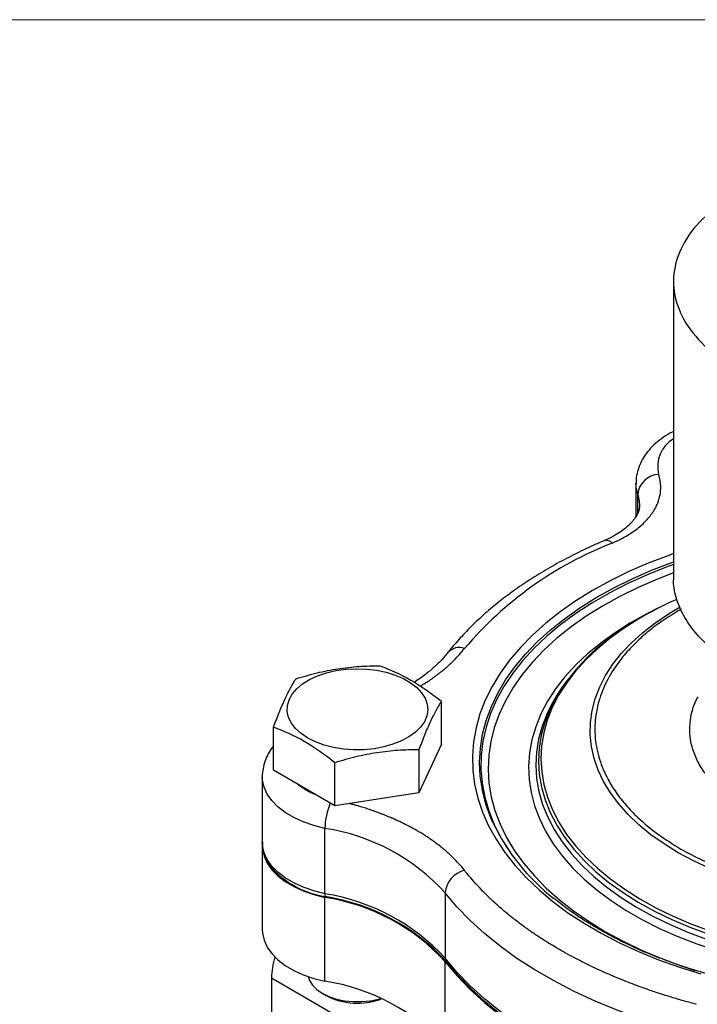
# Model space of a CAD drawing. Header units: inches. Extents: x 0 to 22, y 0 to 17.
# Tile 5 of 6: x 15.7 to 18.2, y 13.3 to 17. Entities that reach past the tile are written whole.
import ezdxf

# ---------------------------------------------------------------- set-up
doc = ezdxf.new("R2010")
doc.units = ezdxf.units.IN
doc.header["$LTSCALE"] = 2
doc.header["$MEASUREMENT"] = 0
doc.linetypes.add('SLD-Solid', pattern=[0])
doc.layers.add('SLD-DEFPOINTS', color=7, linetype='Continuous')

# ---------------------------------------------------------------- blocks, each defined once
blk = doc.blocks.new('Block2')
at = {"color": 7, "linetype": 'SLD-Solid', "lineweight": 18}
blk.add_line((22.0002, 17.0002), (0.0002, 17.0002), dxfattribs=at)

msp = doc.modelspace()

# ---------------------------------------------------------------- linework, layer by layer
for p, q in [((18.1495, 16.027), (18.1495, 14.9246)), ((18.0098, 15.2758), (18.0098, 15.1531)), ((18.0164, 15.1658), (18.0164, 15.236)), ((18.1677, 14.8128), (18.174, 14.8163)), ((17.761, 14.5521), (17.7517, 14.5402)), ((17.2858, 14.3057), (17.2858, 14.4657)), ((16.6612, 14.2091), (16.6612, 14.3691)), ((17.2858, 14.3057), (17.2021, 14.1254)), ((17.2021, 14.2854), (17.2021, 14.1254)), ((16.8898, 14.0771), (16.6612, 14.2091)), ((16.8898, 14.0771), (16.8898, 14.2371)), ((16.6195, 14.1851), (16.6195, 13.9418)), ((17.2021, 14.1254), (16.8898, 14.0771)), ((16.8523, 13.7498), (16.8523, 13.9931)), ((16.6195, 13.9283), (16.6195, 13.6164)), ((16.8525, 13.4243), (16.8525, 13.7363)), ((17.2998, 13.7536), (17.2998, 13.5103)), ((17.3003, 13.1849), (17.3003, 13.4968)), ((17.3557, 13.0303), (16.6535, 13.4357)), ((16.6535, 13.4357), (16.6535, 12.8632)), ((16.8427, 13.3796), (16.8568, 13.3714))]:
    msp.add_line(p, q)
at = {"flags": 128}
for points in [[(18.0164, 15.236), (18.0106, 15.2613), (18.0098, 15.2763)], [(18.0164, 15.236), (18.0222, 15.2099), (18.023, 15.1949)], [(18.1495, 15.0147), (18.1315, 15.0083), (18.0556, 14.9793), (17.9829, 14.9477), (17.9134, 14.9137), (17.8476, 14.8774), (17.7856, 14.8389), (17.7276, 14.7984), (17.6738, 14.756), (17.6244, 14.7118), (17.5796, 14.6661), (17.5396, 14.6188), (17.5044, 14.5704), (17.4742, 14.5208), (17.4491, 14.4703), (17.4292, 14.419), (17.4146, 14.3671), (17.4053, 14.3148), (17.4013, 14.2623), (17.4027, 14.2097), (17.4094, 14.1573), (17.4214, 14.1052), (17.4387, 14.0536), (17.4613, 14.0027), (17.489, 13.9526), (17.5217, 13.9036), (17.5594, 13.8557), (17.6019, 13.8092), (17.649, 13.7643), (17.7007, 13.721), (17.7566, 13.6795), (17.8167, 13.64), (17.8807, 13.6027), (17.9484, 13.5675), (18.0195, 13.5347), (18.0939, 13.5044), (18.1713, 13.4767), (18.2513, 13.4516)], [(17.4776, 14.0142), (17.4697, 14.0324), (17.4513, 14.0834), (17.4382, 14.135), (17.4304, 14.187), (17.428, 14.2391), (17.4309, 14.2912), (17.4392, 14.3431), (17.4528, 14.3947), (17.4716, 14.4457), (17.4957, 14.4959), (17.5249, 14.5453), (17.5591, 14.5935), (17.5982, 14.6405), (17.6421, 14.6861), (17.6906, 14.7301), (17.7435, 14.7723), (17.8007, 14.8127), (17.8619, 14.851), (17.927, 14.8872), (17.9956, 14.9211), (18.0676, 14.9526), (18.1428, 14.9815), (18.1495, 14.9839)], [(18.1495, 14.9742), (18.1227, 14.9644), (18.0484, 14.9346), (17.9773, 14.9024), (17.9096, 14.8677), (17.8457, 14.8308), (17.7856, 14.7918), (17.7297, 14.7508), (17.6782, 14.7079), (17.6311, 14.6633), (17.5888, 14.6172), (17.5512, 14.5697), (17.5187, 14.521), (17.4912, 14.4712), (17.4689, 14.4207), (17.4519, 14.3694), (17.4402, 14.3176), (17.4339, 14.2656), (17.4329, 14.2134), (17.4373, 14.1612), (17.4471, 14.1093), (17.4623, 14.0579), (17.4827, 14.007), (17.4942, 13.9832)], [(18.1495, 14.9433), (18.09, 14.9202), (18.0184, 14.8891), (17.9503, 14.8557), (17.8857, 14.8199), (17.825, 14.7819), (17.7683, 14.7419), (17.7159, 14.7001), (17.668, 14.6564), (17.6246, 14.6112), (17.5861, 14.5646), (17.5525, 14.5167), (17.5239, 14.4678), (17.5004, 14.4179), (17.4822, 14.3673), (17.4693, 14.3162), (17.4617, 14.2647), (17.4595, 14.2131), (17.4626, 14.1614), (17.4711, 14.11), (17.485, 14.0589), (17.5041, 14.0085), (17.5285, 13.9588), (17.558, 13.91), (17.5925, 13.8623), (17.6319, 13.8159), (17.676, 13.771), (17.7248, 13.7276), (17.7779, 13.6861), (17.8353, 13.6464), (17.8967, 13.6088), (17.9619, 13.5734), (18.0307, 13.5404), (18.1028, 13.5098), (18.1779, 13.4817), (18.2287, 13.4647)], [(18.0914, 14.8113), (18.0507, 14.7909), (17.9894, 14.7568), (17.932, 14.7204), (17.8787, 14.6821), (17.8297, 14.6419), (17.7853, 14.5999), (17.7456, 14.5565), (17.7107, 14.5116), (17.6808, 14.4656), (17.6561, 14.4185), (17.6366, 14.3707), (17.6224, 14.3222), (17.6135, 14.2733), (17.6101, 14.2242), (17.6121, 14.175), (17.6195, 14.126), (17.6322, 14.0774), (17.6503, 14.0294), (17.6737, 13.9821), (17.7022, 13.9358), (17.7357, 13.8906), (17.7742, 13.8467), (17.8174, 13.8043), (17.8652, 13.7636), (17.9173, 13.7248), (17.9737, 13.6879), (18.034, 13.6532), (18.0979, 13.6207), (18.1654, 13.5907), (18.236, 13.5632), (18.3094, 13.5383)], [(18.2841, 13.8442), (18.2239, 13.8722), (18.1672, 13.9025), (18.1143, 13.935), (18.0655, 13.9695), (18.0209, 14.0059), (17.9808, 14.044), (17.9454, 14.0837), (17.9148, 14.1246), (17.8893, 14.1667), (17.8689, 14.2097), (17.8537, 14.2534), (17.8438, 14.2977), (17.8393, 14.3422), (17.8401, 14.3868), (17.8464, 14.4312), (17.8579, 14.4753), (17.8747, 14.5188), (17.8968, 14.5616), (17.9239, 14.6033), (17.956, 14.6439), (17.9928, 14.6831), (18.0344, 14.7207), (18.0803, 14.7565), (18.1304, 14.7904), (18.1677, 14.8128)], [(18.0202, 14.7719), (17.9661, 14.7376), (17.9141, 14.7001), (17.8664, 14.6607), (17.8232, 14.6197), (17.7846, 14.5771), (17.7509, 14.5331), (17.7221, 14.4881), (17.6984, 14.442), (17.6799, 14.3952), (17.6666, 14.3477), (17.6587, 14.2999), (17.6561, 14.2519), (17.6589, 14.2038), (17.667, 14.156), (17.6804, 14.1086), (17.6991, 14.0618), (17.7229, 14.0157), (17.7518, 13.9707), (17.7857, 13.9268), (17.8244, 13.8843), (17.8678, 13.8433), (17.9157, 13.8039), (17.9678, 13.7665), (18.024, 13.731), (18.084, 13.6978), (18.1476, 13.6668), (18.2145, 13.6382), (18.2845, 13.6122)], [(16.7886, 14.329), (16.7636, 14.3457), (16.7432, 14.3643), (16.7276, 14.3844), (16.7173, 14.4057), (16.7124, 14.4275), (16.7131, 14.4496), (16.7193, 14.4713), (16.731, 14.4923), (16.7478, 14.5121), (16.7695, 14.5302), (16.7955, 14.5464), (16.8253, 14.5601), (16.8582, 14.5713), (16.8936, 14.5795), (16.9307, 14.5847), (16.9687, 14.5867), (17.0068, 14.5855), (17.0442, 14.5811), (17.0801, 14.5736), (17.1138, 14.5632), (17.1444, 14.55), (17.1714, 14.5345), (17.1942, 14.5168), (17.2123, 14.4974), (17.2252, 14.4766), (17.2329, 14.455), (17.235, 14.433), (17.2315, 14.4111), (17.2225, 14.3897), (17.2082, 14.3692), (17.1889, 14.3502), (17.165, 14.333), (17.1371, 14.318), (17.1056, 14.3055), (17.0714, 14.2958), (17.035, 14.2891), (16.9973, 14.2855), (16.9592, 14.285), (16.9213, 14.2879), (16.8846, 14.2938), (16.8497, 14.3028), (16.8175, 14.3146), (16.7886, 14.329)], [(17.6818, 14.4266), (17.6788, 14.4202), (17.6603, 14.3727), (17.6471, 14.3246), (17.6393, 14.2761), (17.6369, 14.2274), (17.6399, 14.1788), (17.6483, 14.1303), (17.6621, 14.0823), (17.6813, 14.0349), (17.7056, 13.9882), (17.7351, 13.9426), (17.7696, 13.8982), (17.809, 13.8551), (17.8531, 13.8136), (17.9017, 13.7738), (17.9546, 13.7359), (18.0117, 13.7), (18.0726, 13.6664), (18.1371, 13.635), (18.205, 13.6061), (18.276, 13.5798)], [(17.6903, 14.4366), (17.6892, 14.4343), (17.6707, 14.3872), (17.6575, 14.3394), (17.6496, 14.2913), (17.6471, 14.243), (17.65, 14.1946), (17.6582, 14.1465), (17.6718, 14.0988), (17.6907, 14.0517), (17.7148, 14.0054), (17.7439, 13.9601), (17.7781, 13.9159), (17.8171, 13.8731), (17.8608, 13.8319), (17.909, 13.7923), (17.9615, 13.7547), (18.0181, 13.719), (18.0786, 13.6855), (18.1426, 13.6544), (18.21, 13.6256), (18.2805, 13.5995)], [(16.8523, 13.9931), (16.8106, 14.0037), (16.7717, 14.0172), (16.7361, 14.0335), (16.7044, 14.0524), (16.6771, 14.0734), (16.6547, 14.0962), (16.6376, 14.1206), (16.626, 14.146), (16.6202, 14.172), (16.6195, 14.1852)], [(16.8523, 13.7498), (16.8106, 13.7603), (16.7717, 13.7739), (16.7361, 13.7902), (16.7044, 13.809), (16.6771, 13.83), (16.6547, 13.8529), (16.6376, 13.8772), (16.626, 13.9026), (16.6202, 13.9287), (16.6195, 13.9418)], [(16.6195, 13.9283), (16.6202, 13.9152), (16.6261, 13.8891), (16.6376, 13.8637), (16.6548, 13.8394), (16.6772, 13.8165), (16.7044, 13.7955), (16.7362, 13.7767), (16.7718, 13.7603), (16.8108, 13.7468), (16.8525, 13.7363)], [(18.1768, 13.916), (18.2339, 13.8854), (18.2947, 13.8571)], [(18.2025, 13.2325), (18.1122, 13.2579), (18.0246, 13.2861), (17.9398, 13.317), (17.858, 13.3506), (17.7797, 13.3868), (17.7049, 13.4254), (17.634, 13.4664), (17.567, 13.5096), (17.5044, 13.5548), (17.4461, 13.602), (17.3925, 13.651), (17.3437, 13.7016), (17.2998, 13.7536)], [(16.6195, 13.6164), (16.6202, 13.6033), (16.6261, 13.5772), (16.6376, 13.5518), (16.6548, 13.5275), (16.6772, 13.5046), (16.7044, 13.4836), (16.7362, 13.4647), (16.7718, 13.4484), (16.8108, 13.4349), (16.8525, 13.4243)], [(18.2025, 12.9892), (18.1122, 13.0145), (18.0246, 13.0427), (17.9398, 13.0737), (17.858, 13.1073), (17.7797, 13.1435), (17.7049, 13.1821), (17.634, 13.2231), (17.567, 13.2662), (17.5044, 13.3115), (17.4461, 13.3587), (17.3925, 13.4076), (17.3437, 13.4582), (17.2998, 13.5103)], [(17.3003, 13.4968), (17.3442, 13.4448), (17.393, 13.3942), (17.4466, 13.3453), (17.5048, 13.2981), (17.5675, 13.2529), (17.6343, 13.2098), (17.7052, 13.1689), (17.78, 13.1303), (17.8583, 13.0941), (17.9399, 13.0605), (18.0247, 13.0296), (18.1123, 13.0014), (18.2024, 12.976)], [(18.2043, 12.9785), (18.1143, 13.0038), (18.0268, 13.0319), (17.9422, 13.0628), (17.8607, 13.0963), (17.7826, 13.1324), (17.708, 13.1709), (17.6372, 13.2118), (17.5704, 13.2548), (17.5079, 13.3), (17.4498, 13.347), (17.3963, 13.3959), (17.3476, 13.4463), (17.3038, 13.4983)], [(16.79, 13.4416), (16.7948, 13.4275), (16.8058, 13.41), (16.822, 13.3939), (16.8427, 13.3796), (16.8674, 13.3676), (16.8953, 13.3583), (16.9256, 13.352), (16.9574, 13.3487), (16.9896, 13.3487), (17.0214, 13.352), (17.0517, 13.3583), (17.0576, 13.36)]]:
    msp.add_lwpolyline(points, dxfattribs=at)
for centre, radius, start, end in [((18.2094, 15.3385), 0.1191, 120.1846, 194.2267), ((18.0981, 15.2271), 0.0822, 92.9273, 173.7442), ((18.4265, 13.7649), 1.3846, 111.3893, 139.6043), ((17.8992, 15.0323), 0.0312, 44.3379, 106.0915), ((18.6939, 13.6373), 1.3196, 113.8062, 120.7004), ((18.3361, 14.1181), 0.7201, 123.8035, 153.745), ((17.3527, 14.6078), 0.0577, 70.4637, 137.8273), ((18.2212, 14.1725), 0.5963, 141.9338, 154.776), ((16.9267, 14.3953), 0.2972, 240.2134, 248.3986), ((17.1001, 13.9895), 0.2478, 156.7782, 179.1593), ((16.7366, 13.2391), 0.7628, 42.4178, 81.2769), ((18.1934, 14.357), 0.7936, 205.5865, 231.9639), ((18.1138, 14.3011), 0.6964, 207.1658, 218.039), ((16.9096, 14.0845), 0.3498, 224.6873, 260.8308), ((17.3939, 13.7451), 0.0945, 103.5479, 174.8157), ((16.7314, 12.986), 0.7733, 42.6917, 81.0031), ((16.8816, 13.7485), 0.0293, 177.5557, 198.7176), ((16.737, 12.9818), 0.7633, 42.4366, 81.2972), ((16.7322, 12.971), 0.7777, 42.6917, 81.0031), ((16.9405, 13.4322), 0.287, 163.1714, 179.3117), ((17.3185, 13.51), 0.0187, 178.902, 218.3993), ((16.737, 12.6699), 0.7633, 42.4366, 81.2972), ((16.9742, 13.5972), 0.2545, 242.5349, 290.0902)]:
    msp.add_arc(centre, radius, start, end)
for points, knots in [([(18.3838, 16.3536), (18.34, 16.3283), (18.3018, 16.3004), (18.2692, 16.27), (18.2366, 16.2396), (18.2105, 16.2075), (18.1908, 16.1735), (18.1712, 16.1396), (18.1585, 16.1048), (18.1529, 16.0692), (18.1472, 16.0336), (18.1487, 15.9981), (18.1573, 15.9627), (18.1659, 15.9273), (18.1815, 15.8929), (18.204, 15.8595), (18.2264, 15.8262), (18.2552, 15.7948), (18.2903, 15.7653), (18.3254, 15.7359), (18.3659, 15.7091), (18.4118, 15.6851), (18.4577, 15.661), (18.5077, 15.6403), (18.5619, 15.623)], [0, 0, 0, 0, 0.125, 0.125, 0.125, 0.25, 0.25, 0.25, 0.375, 0.375, 0.375, 0.5, 0.5, 0.5, 0.625, 0.625, 0.625, 0.75, 0.75, 0.75, 0.875, 0.875, 0.875, 1, 1, 1, 1]), ([(18.1495, 15.4688), (18.1479, 15.4681), (18.1344, 15.462), (18.1118, 15.4476), (18.0826, 15.4255), (18.0586, 15.4013), (18.0396, 15.376), (18.025, 15.3495), (18.015, 15.321), (18.01, 15.2961), (18.0103, 15.2813), (18.0104, 15.2765)], [0, 0, 0, 0, 0.019095, 0.160827, 0.303054, 0.444135, 0.567689, 0.687254, 0.815897, 0.940182, 1, 1, 1, 1]), ([(17.9215, 15.0541), (17.9248, 15.0555), (17.9313, 15.0584), (17.9409, 15.0628), (17.9502, 15.0674), (17.9593, 15.0721), (17.9727, 15.0794), (17.9896, 15.0896), (18.0095, 15.1035), (18.0279, 15.1182), (18.0502, 15.1391), (18.0685, 15.1614), (18.0826, 15.1846), (18.0937, 15.2083), (18.1018, 15.2382), (18.1026, 15.2641), (18.1006, 15.2818), (18.099, 15.2913), (18.0965, 15.3012), (18.0947, 15.307), (18.0939, 15.3092)], [0, 0, 0, 0, 0.0244987, 0.0489975, 0.0734965, 0.0979956, 0.1224951, 0.183755, 0.245013, 0.3089256, 0.3725266, 0.5000385, 0.5639502, 0.6275509, 0.755064, 0.8774659, 0.8960066, 0.9385804, 0.9766302, 1, 1, 1, 1]), ([(18.0229, 15.1953), (18.0226, 15.1901), (18.022, 15.1802), (18.0165, 15.1646), (18.0078, 15.1484), (17.9948, 15.1315), (17.9772, 15.1141), (17.9557, 15.0973), (17.9303, 15.0813), (17.9079, 15.0698), (17.894, 15.0638), (17.8906, 15.0623)], [0, 0, 0, 0, 0.140682, 0.264546, 0.379376, 0.501675, 0.618649, 0.733489, 0.847868, 0.96238, 1, 1, 1, 1]), ([(17.8906, 15.0623), (17.8772, 15.0565), (17.8386, 15.0398), (17.777, 15.0103), (17.7067, 14.9732), (17.6398, 14.9338), (17.5763, 14.8923), (17.5165, 14.8488), (17.4605, 14.8034), (17.4085, 14.7562), (17.3616, 14.7082), (17.3296, 14.6713), (17.3133, 14.6508), (17.3099, 14.6465)], [0, 0, 0, 0, 0.0542633, 0.15707, 0.2599465, 0.3628784, 0.4658505, 0.5688357, 0.6717905, 0.7746649, 0.8773954, 0.9740451, 1, 1, 1, 1]), ([(18.5619, 14.5207), (18.5282, 14.5326), (18.4608, 14.5564), (18.3726, 14.6025), (18.2964, 14.655), (18.2347, 14.7136), (18.1883, 14.7767), (18.16, 14.8431), (18.148, 14.893), (18.1503, 14.9202), (18.1507, 14.9246)], [0, 0, 0, 0, 0.138963, 0.278136, 0.41699, 0.556053, 0.695181, 0.83401, 0.973135, 1, 1, 1, 1]), ([(18.1775, 14.8084), (18.1477, 14.79), (18.0973, 14.7591), (18.0373, 14.7105), (17.9909, 14.6664), (17.945, 14.6131), (17.9036, 14.55), (17.8759, 14.4849), (17.8614, 14.427), (17.8559, 14.377), (17.8576, 14.3177), (17.8714, 14.2497), (17.8999, 14.1827), (17.9349, 14.1259), (17.9718, 14.0788), (18.0219, 14.0268), (18.0879, 13.971), (18.1472, 13.9344), (18.1768, 13.916)], [0, 0, 0, 0, 0.076167, 0.12831, 0.180287, 0.232451, 0.30827, 0.384113, 0.434727, 0.48519, 0.535825, 0.613928, 0.692054, 0.744197, 0.796174, 0.848338, 0.924163, 1, 1, 1, 1]), ([(18.0162, 14.7696), (18.0052, 14.7632), (17.9779, 14.7471), (17.9532, 14.7295), (17.9384, 14.7191)], [0, 0, 0, 0, 0.402207, 1, 1, 1, 1]), ([(17.3099, 14.6465), (17.3059, 14.6416), (17.2941, 14.627), (17.2713, 14.6032), (17.2399, 14.5757), (17.2109, 14.5533), (17.1909, 14.5408), (17.1841, 14.5365)], [0, 0, 0, 0, 0.127512, 0.377475, 0.625952, 0.873326, 1, 1, 1, 1]), ([(17.2071, 14.5219), (17.2108, 14.5241), (17.2192, 14.5292), (17.232, 14.5374), (17.244, 14.5453), (17.2542, 14.5524), (17.2626, 14.5585), (17.2708, 14.5646), (17.2789, 14.5708), (17.2844, 14.5751), (17.2893, 14.5791), (17.2957, 14.5843), (17.3057, 14.5928), (17.3163, 14.6023), (17.3253, 14.6108), (17.345, 14.6301), (17.3596, 14.6474), (17.372, 14.6622)], [0, 0, 0, 0, 0.0546653, 0.1228173, 0.1945731, 0.2400157, 0.2854582, 0.3309006, 0.3763429, 0.421785, 0.4260864, 0.4626308, 0.5346345, 0.6062611, 0.6613217, 0.7109127, 1, 1, 1, 1]), ([(16.7449, 14.5494), (16.7709, 14.5574), (16.7969, 14.5647), (16.849, 14.5772), (16.901, 14.5876), (16.9531, 14.5933), (17.0051, 14.5969), (17.0312, 14.5977), (17.0572, 14.5977)], [0, 0, 0, 0, 0.25, 0.25, 0.5, 0.75, 0.75, 1, 1, 1, 1]), ([(17.0572, 14.5977), (17.095, 14.5838), (17.133, 14.5668), (17.21, 14.5224), (17.248, 14.4955), (17.2858, 14.4657)], [0, 0, 0, 0, 0.5, 0.5, 1, 1, 1, 1]), ([(16.6612, 14.3691), (16.6682, 14.3881), (16.6751, 14.4064), (16.6891, 14.4409), (16.703, 14.4733), (16.717, 14.501), (16.7309, 14.5266), (16.7379, 14.5384), (16.7449, 14.5494)], [0, 0, 0, 0, 0.25, 0.25, 0.5, 0.75, 0.75, 1, 1, 1, 1]), ([(17.2858, 14.4657), (17.2788, 14.4547), (17.2718, 14.4429), (17.2579, 14.4173), (17.244, 14.3896), (17.23, 14.3572), (17.2161, 14.3227), (17.2091, 14.3045), (17.2021, 14.2854)], [0, 0, 0, 0, 0.25, 0.25, 0.5, 0.75, 0.75, 1, 1, 1, 1]), ([(18.4266, 14.0602), (18.4075, 14.072), (18.3692, 14.0956), (18.3207, 14.1358), (18.2795, 14.179), (18.2473, 14.2253), (18.2244, 14.2733), (18.2117, 14.3221), (18.2084, 14.3711), (18.2155, 14.4193), (18.2264, 14.4567), (18.2381, 14.4771), (18.241, 14.4823)], [0, 0, 0, 0, 0.105882, 0.21179, 0.320532, 0.429325, 0.538066, 0.64686, 0.752729, 0.85865, 0.96452, 1, 1, 1, 1]), ([(16.8898, 14.2371), (16.852, 14.2669), (16.814, 14.2938), (16.737, 14.3382), (16.699, 14.3552), (16.6612, 14.3691)], [0, 0, 0, 0, 0.5, 0.5, 1, 1, 1, 1]), ([(16.6612, 14.2993), (16.6599, 14.2978), (16.6521, 14.2888), (16.6412, 14.2705), (16.6288, 14.2438), (16.6217, 14.2154), (16.6187, 14.1953), (16.6195, 14.1854), (16.6195, 14.1852)], [0, 0, 0, 0, 0.046369, 0.282744, 0.511903, 0.757931, 0.996443, 1, 1, 1, 1]), ([(17.2021, 14.2854), (17.1761, 14.2854), (17.1501, 14.2846), (17.098, 14.281), (17.046, 14.2753), (16.9939, 14.2649), (16.9419, 14.2524), (16.9158, 14.2452), (16.8898, 14.2371)], [0, 0, 0, 0, 0.25, 0.25, 0.5, 0.75, 0.75, 1, 1, 1, 1]), ([(16.779, 14.1374), (16.7712, 14.1421), (16.7602, 14.1486), (16.7516, 14.1562), (16.7492, 14.1583)], [0, 0, 0, 0, 0.721632, 1, 1, 1, 1]), ([(17.3717, 13.837), (17.3578, 13.8535), (17.342, 13.8722), (17.3212, 13.8921), (17.3146, 13.8982), (17.3078, 13.9043), (17.3009, 13.9103), (17.2938, 13.9162), (17.2889, 13.9202), (17.2858, 13.9227), (17.2835, 13.9245), (17.2752, 13.9311), (17.2625, 13.9407), (17.2469, 13.9517), (17.2329, 13.9611), (17.2212, 13.9686), (17.2113, 13.9747), (17.2036, 13.9794), (17.1957, 13.984), (17.1878, 13.9885), (17.1797, 13.993), (17.174, 13.9961), (17.1683, 13.9991), (17.1578, 14.0047), (17.1415, 14.0128), (17.1225, 14.0218), (17.1056, 14.0294), (17.0909, 14.0356), (17.0779, 14.041), (17.0668, 14.0453), (17.0556, 14.0496), (17.0443, 14.0538), (17.0364, 14.0566), (17.0291, 14.0592), (17.0196, 14.0625), (17.0042, 14.0676), (16.987, 14.0729), (16.9716, 14.0775), (16.9573, 14.0817), (16.9475, 14.0839), (16.9422, 14.0852)], [0, 0, 0, 0, 0.153736, 0.173883, 0.194029, 0.214176, 0.234323, 0.254469, 0.274615, 0.275213, 0.280033, 0.293526, 0.343397, 0.380496, 0.412855, 0.446935, 0.464922, 0.482908, 0.500895, 0.518882, 0.536868, 0.554854, 0.55683, 0.574396, 0.623661, 0.660722, 0.693092, 0.727174, 0.748758, 0.770342, 0.791926, 0.813509, 0.835093, 0.837136, 0.854494, 0.888694, 0.922714, 0.948866, 0.972421, 1, 1, 1, 1]), ([(16.6199, 13.9417), (16.6198, 13.9401), (16.619, 13.9298), (16.6224, 13.9109), (16.6301, 13.8857), (16.6431, 13.8617), (16.6537, 13.8457), (16.661, 13.8384), (16.6613, 13.8381)], [0, 0, 0, 0, 0.045349, 0.27946, 0.513366, 0.749793, 0.990757, 1, 1, 1, 1]), ([(17.7248, 13.5424), (17.7187, 13.546), (17.7065, 13.5531), (17.6886, 13.5639), (17.6709, 13.5749), (17.6535, 13.5861), (17.6364, 13.5974), (17.6196, 13.6088), (17.5976, 13.6243), (17.5655, 13.6479), (17.5248, 13.6803), (17.4818, 13.7179), (17.4506, 13.748), (17.4254, 13.7743), (17.4058, 13.7958), (17.3867, 13.8181), (17.3759, 13.8318), (17.3717, 13.837)], [0, 0, 0, 0, 0.041665, 0.08333, 0.124996, 0.166661, 0.208326, 0.249991, 0.291699, 0.37487, 0.500005, 0.624992, 0.749978, 0.792499, 0.874857, 0.952504, 1, 1, 1, 1]), ([(18.6996, 13.3732), (18.6748, 13.3758), (18.6218, 13.3812), (18.542, 13.3927), (18.4601, 13.4071), (18.3799, 13.4242), (18.3015, 13.4439), (18.2252, 13.466), (18.1512, 13.4905), (18.0797, 13.5174), (18.0111, 13.5464), (17.9455, 13.5776), (17.8831, 13.6109), (17.824, 13.646), (17.7688, 13.683), (17.7283, 13.7125), (17.7076, 13.7302), (17.7026, 13.7344)], [0, 0, 0, 0, 0.0623821, 0.1329067, 0.2034191, 0.273917, 0.3443979, 0.4148595, 0.4852998, 0.5557172, 0.6261107, 0.6964803, 0.766827, 0.8371541, 0.9074668, 0.9777741, 1, 1, 1, 1]), ([(18.235, 13.3386), (18.2272, 13.3407), (18.2114, 13.3448), (18.188, 13.3513), (18.1647, 13.358), (18.1416, 13.3649), (18.1187, 13.372), (18.096, 13.3793), (18.066, 13.3893), (18.0216, 13.4049), (17.9637, 13.4269), (17.9005, 13.4534), (17.8529, 13.4752), (17.8133, 13.4946), (17.7818, 13.5108), (17.7503, 13.5278), (17.7318, 13.5384), (17.7248, 13.5424)], [0, 0, 0, 0, 0.041665, 0.08333, 0.124996, 0.166661, 0.208326, 0.249991, 0.291699, 0.37487, 0.500005, 0.624992, 0.749978, 0.792499, 0.874857, 0.952504, 1, 1, 1, 1])]:
    msp.add_open_spline(points, degree=3, knots=knots)

# ---------------------------------------------------------------- block references
at = {"layer": 'SLD-DEFPOINTS'}
msp.add_blockref('Block2', (0, 0), dxfattribs=at)

doc.saveas('drawing.dxf')
